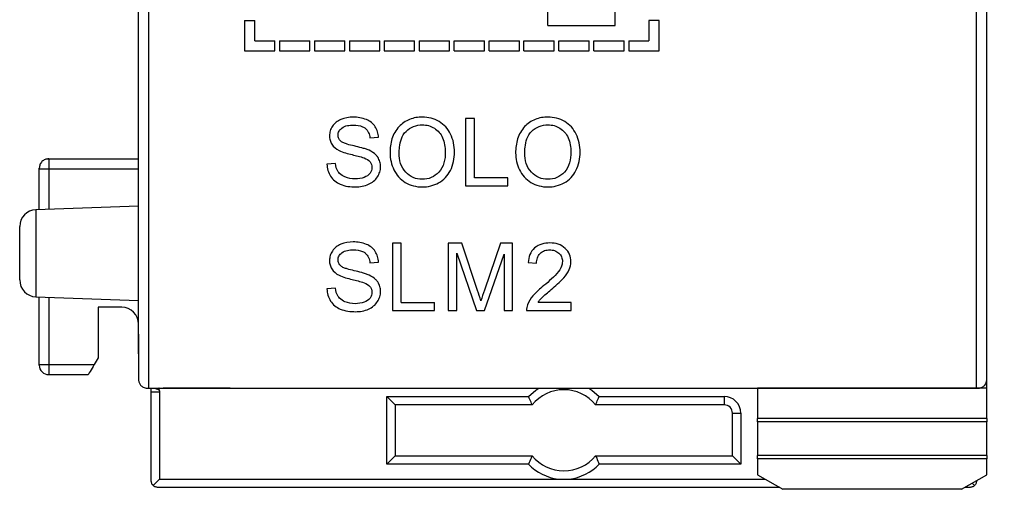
# Model space of a CAD drawing. Header units: millimetres. Extents: x 0 to 559, y 0 to 432.
# Tile 3 of 24: x 129 to 158, y 92 to 106. Entities that reach past the tile are written whole.
import ezdxf

# ---------------------------------------------------------------- set-up
doc = ezdxf.new("R2010")
doc.units = ezdxf.units.MM
doc.header["$LTSCALE"] = 2
doc.layers.add('DIMENSIONS', color=140, linetype='Continuous', lineweight=25)
doc.styles.add('SLDTEXTSTYLE0', font='TXT', dxfattribs={"width": 0.7})
doc.dimstyles.new('SLDDIMSTYLE1', dxfattribs={"dimtxt": 4.316016, "dimasz": 6.604, "dimexe": 0, "dimexo": 0.0625, "dimgap": 1.079004, "dimtad": 0, "dimtih": 1, "dimtoh": 1, "dimrnd": 1e-09, "dimzin": 4, "dimdsep": 46, "dimtxsty": 'SLDTEXTSTYLE0', "dimsah": 1, "dimcen": 0.09, "dimadec": 0, "dimazin": 1, "dimtfac": 1, "dimtofl": 0, "dimtmove": 0, "dimatfit": 3, "dimfxl": 0, "dimfrac": 2, "dimtolj": 1, "dimtzin": 12, "dimarcsym": 0})

# ---------------------------------------------------------------- blocks, each defined once
blk = doc.blocks.new('_D_1')
at = {"layer": 'DIMENSIONS'}
for p, q in [((159.013, 188.062), (179.017, 188.062)), ((172.667, 188.062), (172.667, 147.888)), ((166.254, 140.062), (164.804, 140.062)), ((164.804, 140.062), (164.804, 133.203)), ((179.079, 140.062), (180.529, 140.062)), ((180.529, 140.062), (180.529, 133.203)), ((164.804, 133.203), (166.254, 133.203)), ((180.529, 133.203), (179.079, 133.203)), ((172.667, 92.062), (172.667, 132.236)), ((159.013, 92.062), (179.017, 92.062))]:
    blk.add_line(p, q, dxfattribs=at)
for points in [[(172.667, 188.062), (171.651, 181.458), (173.683, 181.458)], [(172.667, 92.062), (173.683, 98.666), (171.651, 98.666)]]:
    blk.add_solid(points, dxfattribs=at)
at = {"layer": 'DIMENSIONS', "char_height": 4.2333, "attachment_point": 1, "style": 'SLDTEXTSTYLE0'}
for s, insert in [('96.0', (166.254, 146.485)), ('3.78', (166.254, 138.66))]:
    blk.add_mtext(s, dxfattribs=dict(at, insert=insert))

msp = doc.modelspace()

# ---------------------------------------------------------------- linework, layer by layer
for p, q in [((132.353, 95.063), (132.353, 185.066)), ((156.923, 95.063), (156.923, 185.066)), ((157.223, 95.313), (157.223, 184.816)), ((132.053, 96.079), (132.053, 182.59)), ((144.198, 105.813), (144.198, 129.613)), ((146.198, 105.813), (146.198, 129.613)), ((135.198, 105.963), (135.198, 105.063)), ((135.198, 105.963), (135.498, 105.963)), ((135.498, 105.363), (135.498, 105.963)), ((144.198, 105.813), (146.198, 105.813)), ((147.198, 105.963), (147.198, 105.363)), ((147.498, 105.963), (147.198, 105.963)), ((147.498, 105.063), (147.498, 105.963)), ((135.498, 105.363), (136.098, 105.363)), ((136.098, 105.063), (136.098, 105.363)), ((136.235, 105.363), (136.235, 105.063)), ((136.235, 105.363), (137.135, 105.363)), ((137.135, 105.063), (137.135, 105.363)), ((137.271, 105.363), (137.271, 105.063)), ((137.271, 105.363), (138.171, 105.363)), ((138.171, 105.063), (138.171, 105.363)), ((138.308, 105.363), (138.308, 105.063)), ((138.308, 105.363), (139.208, 105.363)), ((139.208, 105.063), (139.208, 105.363)), ((139.344, 105.363), (139.344, 105.063)), ((139.344, 105.363), (140.244, 105.363)), ((140.244, 105.063), (140.244, 105.363)), ((140.38, 105.363), (140.38, 105.063)), ((140.38, 105.363), (141.28, 105.363)), ((141.28, 105.063), (141.28, 105.363)), ((141.417, 105.063), (141.417, 105.363)), ((141.417, 105.363), (142.317, 105.363)), ((142.317, 105.063), (142.317, 105.363)), ((142.453, 105.063), (142.453, 105.363)), ((142.453, 105.363), (143.353, 105.363)), ((143.353, 105.063), (143.353, 105.363)), ((143.489, 105.063), (143.489, 105.363)), ((143.489, 105.363), (144.389, 105.363)), ((144.389, 105.063), (144.389, 105.363)), ((144.526, 105.063), (144.526, 105.363)), ((144.526, 105.363), (145.426, 105.363)), ((145.426, 105.063), (145.426, 105.363)), ((145.562, 105.063), (145.562, 105.363)), ((145.562, 105.363), (146.462, 105.363)), ((146.462, 105.063), (146.462, 105.363)), ((146.598, 105.363), (146.598, 105.063)), ((146.598, 105.363), (147.198, 105.363)), ((135.198, 105.063), (136.098, 105.063)), ((136.235, 105.063), (137.135, 105.063)), ((137.271, 105.063), (138.171, 105.063)), ((138.308, 105.063), (139.208, 105.063)), ((139.344, 105.063), (140.244, 105.063)), ((140.38, 105.063), (141.28, 105.063)), ((141.417, 105.063), (142.317, 105.063)), ((142.453, 105.063), (143.353, 105.063)), ((143.489, 105.063), (144.389, 105.063)), ((144.526, 105.063), (145.426, 105.063)), ((145.562, 105.063), (146.462, 105.063)), ((146.598, 105.063), (147.498, 105.063)), ((141.758, 103.063), (141.758, 101.063)), ((142.023, 103.063), (141.758, 103.063)), ((142.023, 101.299), (142.023, 103.063)), ((138.92, 102.481), (139.174, 102.5)), ((129.385, 101.859), (132.053, 101.859)), ((137.892, 101.728), (137.642, 101.706)), ((129.105, 101.562), (129.385, 101.562)), ((129.105, 100.357), (129.105, 101.562)), ((129.385, 101.562), (132.053, 101.562)), ((129.385, 101.562), (129.385, 100.367)), ((143.008, 101.299), (142.023, 101.299)), ((143.008, 101.063), (143.008, 101.299)), ((141.758, 101.063), (143.008, 101.063)), ((132.053, 100.46), (129.007, 100.354)), ((129.007, 100.354), (129.007, 97.77)), ((128.525, 99.062), (128.525, 99.854)), ((139.585, 99.363), (139.585, 97.363)), ((139.849, 99.363), (139.585, 99.363)), ((139.849, 97.599), (139.849, 99.363)), ((141.243, 99.363), (141.243, 97.363)), ((141.641, 99.363), (141.243, 99.363)), ((142.111, 97.957), (141.641, 99.363)), ((142.796, 99.363), (142.317, 97.971)), ((143.152, 99.363), (142.796, 99.363)), ((143.152, 97.363), (143.152, 99.363)), ((128.525, 98.27), (128.525, 99.062)), ((141.498, 99.066), (142.077, 97.363)), ((141.498, 97.363), (141.498, 99.066)), ((138.92, 98.781), (139.174, 98.8)), ((142.315, 97.363), (142.897, 99.037)), ((142.897, 99.037), (142.897, 97.363)), ((143.612, 98.79), (143.864, 98.764)), ((137.892, 98.028), (137.642, 98.006)), ((129.007, 97.77), (132.053, 97.664)), ((129.105, 95.762), (129.105, 97.767)), ((129.385, 97.757), (129.385, 95.762)), ((139.849, 97.599), (140.834, 97.599)), ((140.834, 97.363), (140.834, 97.599)), ((144.885, 97.599), (143.906, 97.599)), ((144.885, 97.363), (144.885, 97.599)), ((131.553, 97.459), (130.853, 97.459)), ((130.853, 97.459), (130.853, 95.959)), ((139.585, 97.363), (140.834, 97.363)), ((141.243, 97.363), (141.498, 97.363)), ((142.077, 97.363), (142.315, 97.363)), ((142.897, 97.363), (143.152, 97.363)), ((143.566, 97.363), (144.885, 97.363)), ((157.223, 97.062), (157.223, 97.062)), ((132.053, 96.662), (132.053, 95.313)), ((130.853, 95.959), (130.736, 95.762)), ((132.053, 96.079), (132.053, 95.313)), ((129.105, 95.762), (129.385, 95.762)), ((129.385, 95.762), (130.736, 95.762)), ((129.385, 95.462), (130.556, 95.462)), ((157.223, 95.062), (157.223, 95.313)), ((132.303, 95.063), (132.353, 95.063)), ((132.353, 95.063), (156.923, 95.063)), ((132.428, 94.955), (132.428, 95.063)), ((134.773, 95.057), (132.781, 95.057)), ((134.773, 95.057), (134.773, 95.063)), ((150.423, 95.063), (150.423, 95.062)), ((157.223, 95.062), (150.423, 95.062)), ((150.423, 95.062), (150.423, 94.162)), ((157.223, 95.062), (150.423, 95.062)), ((150.423, 95.062), (150.423, 95.062)), ((156.923, 95.063), (156.973, 95.063)), ((157.223, 94.162), (157.223, 95.062)), ((157.223, 95.062), (157.223, 95.062)), ((132.428, 92.317), (132.428, 94.955)), ((132.678, 94.955), (132.678, 92.367)), ((139.42, 94.816), (143.622, 94.816)), ((139.42, 92.809), (139.42, 94.816)), ((139.42, 94.816), (139.67, 94.566)), ((145.725, 94.816), (149.427, 94.816)), ((149.427, 94.816), (149.427, 94.566)), ((139.67, 94.566), (139.67, 93.059)), ((143.735, 94.566), (139.67, 94.566)), ((149.427, 94.566), (145.612, 94.566)), ((149.677, 94.316), (149.927, 94.316)), ((149.677, 93.059), (149.677, 94.316)), ((149.927, 94.316), (149.927, 92.809)), ((157.223, 94.162), (150.423, 94.162)), ((150.423, 94.062), (150.423, 94.162)), ((157.223, 94.162), (157.223, 94.062)), ((157.223, 94.062), (150.423, 94.062)), ((157.223, 94.062), (150.423, 94.062)), ((150.423, 94.062), (150.423, 94.062)), ((150.423, 94.062), (150.423, 93.062)), ((157.223, 94.062), (157.223, 94.062)), ((157.223, 93.062), (157.223, 94.062)), ((139.67, 93.059), (139.42, 92.809)), ((139.67, 93.059), (143.735, 93.059)), ((145.612, 93.059), (149.677, 93.059)), ((149.677, 93.059), (149.927, 92.809)), ((157.223, 93.062), (150.423, 93.062)), ((150.423, 92.962), (150.423, 93.062)), ((157.223, 92.962), (150.423, 92.962)), ((150.423, 92.962), (150.423, 92.495)), ((157.223, 93.062), (157.223, 92.962)), ((157.223, 92.495), (157.223, 92.962)), ((143.622, 92.809), (139.42, 92.809)), ((149.927, 92.809), (145.725, 92.809)), ((132.678, 92.367), (132.487, 92.176)), ((132.678, 92.367), (144.516, 92.367)), ((144.831, 92.367), (150.645, 92.367)), ((150.423, 92.495), (151.173, 92.062)), ((156.473, 92.062), (157.223, 92.495)), ((151.078, 92.117), (132.628, 92.117)), ((156.473, 92.062), (151.173, 92.062)), ((156.718, 92.117), (156.569, 92.117)), ((156.86, 92.176), (156.79, 92.245))]:
    msp.add_line(p, q)
at = {"flags": 128}
for points in [[(143.622, 94.816), (143.845, 95.006), (143.934, 95.063)], [(145.413, 95.063), (145.502, 95.006), (145.725, 94.816)]]:
    msp.add_lwpolyline(points, dxfattribs=at)
for centre, radius, start, end in [((129.025, 99.854), 0.5, 92, 180), ((129.025, 98.27), 0.5, 180, 268), ((127.159, 92.959), 15.766, 17.3135, 18.4846), ((131.553, 96.959), 0.5, 0, 90), ((129.385, 95.742), 0.28, 180, 270), ((144.673, 93.812), 1.204, 38.7635, 141.2365), ((149.427, 94.316), 0.5, 0, 90), ((149.427, 94.316), 0.25, 0, 90), ((144.673, 93.812), 1.204, 218.7628, 321.2372), ((144.673, 93.812), 1.454, 223.6623, 263.7766), ((144.673, 93.812), 1.454, 276.2234, 316.3377)]:
    msp.add_arc(centre, radius, start, end)
for points, knots in [([(138.055, 103.029), (138.005, 103.008), (137.909, 102.955), (137.834, 102.874), (137.804, 102.829)], [0, 0, 0, 0, 0.500321, 1, 1, 1, 1]), ([(138.083, 102.776), (138.13, 102.813), (138.25, 102.857), (138.372, 102.864), (138.433, 102.864)], [0, 0, 0, 0, 0.49844, 1, 1, 1, 1]), ([(138.433, 102.864), (138.525, 102.864), (138.651, 102.85), (138.757, 102.786), (138.781, 102.767)], [0, 0, 0, 0, 0.748888, 1, 1, 1, 1]), ([(139.075, 102.815), (139.044, 102.862), (138.966, 102.947), (138.866, 103.003), (138.814, 103.025)], [0, 0, 0, 0, 0.499715, 1, 1, 1, 1]), ([(140.473, 103.099), (140.346, 103.099), (140.087, 103.06), (139.869, 102.909), (139.782, 102.817)], [0, 0, 0, 0, 0.50045, 1, 1, 1, 1]), ([(139.99, 102.677), (140.054, 102.738), (140.206, 102.84), (140.386, 102.871), (140.474, 102.871)], [0, 0, 0, 0, 0.500011, 1, 1, 1, 1]), ([(140.972, 102.966), (140.897, 103.01), (140.734, 103.079), (140.56, 103.099), (140.473, 103.099)], [0, 0, 0, 0, 0.499889, 1, 1, 1, 1]), ([(140.474, 102.871), (140.536, 102.871), (140.662, 102.855), (140.777, 102.803), (140.83, 102.77)], [0, 0, 0, 0, 0.500067, 1, 1, 1, 1]), ([(141.31, 102.597), (141.273, 102.673), (141.178, 102.815), (141.044, 102.923), (140.972, 102.966)], [0, 0, 0, 0, 0.500045, 1, 1, 1, 1]), ([(144.2, 103.099), (144.073, 103.099), (143.814, 103.06), (143.597, 102.909), (143.509, 102.817)], [0, 0, 0, 0, 0.50045, 1, 1, 1, 1]), ([(143.717, 102.677), (143.781, 102.738), (143.933, 102.84), (144.113, 102.871), (144.201, 102.871)], [0, 0, 0, 0, 0.500011, 1, 1, 1, 1]), ([(144.699, 102.966), (144.624, 103.01), (144.462, 103.079), (144.287, 103.099), (144.2, 103.099)], [0, 0, 0, 0, 0.499889, 1, 1, 1, 1]), ([(144.201, 102.871), (144.264, 102.871), (144.389, 102.855), (144.505, 102.803), (144.557, 102.77)], [0, 0, 0, 0, 0.500067, 1, 1, 1, 1]), ([(145.038, 102.597), (145, 102.673), (144.905, 102.815), (144.771, 102.923), (144.699, 102.966)], [0, 0, 0, 0, 0.500045, 1, 1, 1, 1]), ([(137.804, 102.829), (137.777, 102.787), (137.733, 102.696), (137.718, 102.596), (137.718, 102.546)], [0, 0, 0, 0, 0.500082, 1, 1, 1, 1]), ([(137.973, 102.564), (137.973, 102.605), (137.993, 102.688), (138.051, 102.75), (138.083, 102.776)], [0, 0, 0, 0, 0.499252, 1, 1, 1, 1]), ([(138.051, 102.386), (138.026, 102.409), (137.985, 102.463), (137.973, 102.531), (137.973, 102.564)], [0, 0, 0, 0, 0.499843, 1, 1, 1, 1]), ([(138.781, 102.767), (138.823, 102.733), (138.89, 102.642), (138.914, 102.535), (138.92, 102.481)], [0, 0, 0, 0, 0.499051, 1, 1, 1, 1]), ([(139.174, 102.5), (139.171, 102.555), (139.154, 102.666), (139.106, 102.768), (139.075, 102.815)], [0, 0, 0, 0, 0.500133, 1, 1, 1, 1]), ([(139.782, 102.817), (139.734, 102.766), (139.649, 102.651), (139.539, 102.391), (139.515, 102.178), (139.515, 102.038)], [0, 0, 0, 0, 0.250288, 0.500605, 1, 1, 1, 1]), ([(139.788, 102.033), (139.788, 102.091), (139.794, 102.235), (139.837, 102.463), (139.927, 102.618), (139.99, 102.677)], [0, 0, 0, 0, 0.250714, 0.626232, 1, 1, 1, 1]), ([(140.83, 102.77), (140.883, 102.737), (140.98, 102.654), (141.046, 102.545), (141.072, 102.488)], [0, 0, 0, 0, 0.499858, 1, 1, 1, 1]), ([(141.428, 102.061), (141.428, 102.153), (141.411, 102.338), (141.351, 102.514), (141.31, 102.597)], [0, 0, 0, 0, 0.500161, 1, 1, 1, 1]), ([(143.509, 102.817), (143.461, 102.766), (143.376, 102.651), (143.266, 102.391), (143.242, 102.178), (143.242, 102.038)], [0, 0, 0, 0, 0.250288, 0.500605, 1, 1, 1, 1]), ([(143.515, 102.033), (143.515, 102.091), (143.521, 102.235), (143.564, 102.463), (143.655, 102.618), (143.717, 102.677)], [0, 0, 0, 0, 0.250714, 0.626232, 1, 1, 1, 1]), ([(144.557, 102.77), (144.61, 102.737), (144.707, 102.654), (144.773, 102.545), (144.799, 102.488)], [0, 0, 0, 0, 0.499858, 1, 1, 1, 1]), ([(145.155, 102.061), (145.155, 102.153), (145.138, 102.338), (145.078, 102.514), (145.038, 102.597)], [0, 0, 0, 0, 0.500161, 1, 1, 1, 1]), ([(137.718, 102.546), (137.718, 102.503), (137.729, 102.415), (137.765, 102.334), (137.788, 102.297)], [0, 0, 0, 0, 0.500142, 1, 1, 1, 1]), ([(138.45, 102.244), (138.38, 102.259), (138.276, 102.285), (138.143, 102.332), (138.077, 102.363), (138.051, 102.386)], [0, 0, 0, 0, 0.50031, 0.750289, 1, 1, 1, 1]), ([(138.002, 102.11), (138.062, 102.079), (138.191, 102.036), (138.322, 102.001), (138.388, 101.986)], [0, 0, 0, 0, 0.499748, 1, 1, 1, 1]), ([(138.388, 101.986), (138.448, 101.971), (138.567, 101.941), (138.687, 101.91), (138.744, 101.888)], [0, 0, 0, 0, 0.500083, 1, 1, 1, 1]), ([(138.892, 102.115), (138.857, 102.131), (138.785, 102.157), (138.637, 102.2), (138.525, 102.226), (138.45, 102.244)], [0, 0, 0, 0, 0.249969, 0.499971, 1, 1, 1, 1]), ([(139.15, 101.912), (139.135, 101.935), (139.064, 102.02), (138.968, 102.081), (138.892, 102.115)], [0, 0, 0, 0, 0.250911, 1, 1, 1, 1]), ([(139.515, 102.038), (139.515, 101.952), (139.534, 101.779), (139.592, 101.615), (139.629, 101.538)], [0, 0, 0, 0, 0.500009, 1, 1, 1, 1]), ([(139.982, 101.463), (139.912, 101.538), (139.81, 101.724), (139.788, 101.931), (139.788, 102.033)], [0, 0, 0, 0, 0.49899, 1, 1, 1, 1]), ([(141.155, 102.062), (141.155, 101.955), (141.134, 101.741), (141.033, 101.544), (140.962, 101.466)], [0, 0, 0, 0, 0.501194, 1, 1, 1, 1]), ([(141.305, 101.516), (141.348, 101.6), (141.41, 101.779), (141.428, 101.967), (141.428, 102.061)], [0, 0, 0, 0, 0.499811, 1, 1, 1, 1]), ([(143.242, 102.038), (143.242, 101.952), (143.261, 101.779), (143.319, 101.615), (143.357, 101.538)], [0, 0, 0, 0, 0.500009, 1, 1, 1, 1]), ([(143.709, 101.463), (143.639, 101.538), (143.537, 101.724), (143.515, 101.931), (143.515, 102.033)], [0, 0, 0, 0, 0.49899, 1, 1, 1, 1]), ([(144.882, 102.062), (144.882, 101.955), (144.861, 101.741), (144.76, 101.544), (144.689, 101.466)], [0, 0, 0, 0, 0.501194, 1, 1, 1, 1]), ([(145.032, 101.516), (145.075, 101.6), (145.138, 101.779), (145.155, 101.967), (145.155, 102.061)], [0, 0, 0, 0, 0.499811, 1, 1, 1, 1]), ([(129.353, 101.859), (129.357, 101.859), (129.361, 101.859), (129.365, 101.859), (129.37, 101.859), (129.375, 101.859), (129.38, 101.859), (129.381, 101.859), (129.383, 101.859), (129.385, 101.859)], [0, 0, 0, 0, 0.00001480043, 0.00001480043, 0.00001480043, 0.00002961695, 0.00002961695, 0.00002961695, 0.00003470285, 0.00003470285, 0.00003470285, 0.00003470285]), ([(129.385, 101.859), (129.385, 101.847), (129.385, 101.812), (129.385, 101.703), (129.385, 101.634), (129.385, 101.562)], [0, 0, 0, 0, 0.5, 0.5, 1, 1, 1, 1]), ([(137.642, 101.706), (137.643, 101.643), (137.662, 101.515), (137.716, 101.399), (137.751, 101.346)], [0, 0, 0, 0, 0.500087, 1, 1, 1, 1]), ([(138.924, 101.77), (138.942, 101.747), (138.97, 101.694), (138.979, 101.636), (138.979, 101.606)], [0, 0, 0, 0, 0.499872, 1, 1, 1, 1]), ([(139.234, 101.628), (139.234, 101.678), (139.221, 101.778), (139.178, 101.87), (139.15, 101.912)], [0, 0, 0, 0, 0.500163, 1, 1, 1, 1]), ([(129.105, 101.562), (129.105, 101.564), (129.105, 101.568), (129.105, 101.575), (129.105, 101.58), (129.105, 101.583), (129.105, 101.582), (129.105, 101.582)], [0, 0, 0, 0, 0.132117, 0.372442, 0.525328, 0.761723, 1, 1, 1, 1]), ([(138.175, 101.325), (138.116, 101.351), (138.041, 101.397), (137.986, 101.463), (137.973, 101.481)], [0, 0, 0, 0, 0.749023, 1, 1, 1, 1]), ([(138.979, 101.606), (138.979, 101.576), (138.969, 101.514), (138.94, 101.459), (138.922, 101.435)], [0, 0, 0, 0, 0.499925, 1, 1, 1, 1]), ([(139.142, 101.327), (139.171, 101.372), (139.218, 101.468), (139.234, 101.575), (139.234, 101.628)], [0, 0, 0, 0, 0.500149, 1, 1, 1, 1]), ([(139.629, 101.538), (139.666, 101.462), (139.761, 101.318), (139.894, 101.209), (139.966, 101.165)], [0, 0, 0, 0, 0.500031, 1, 1, 1, 1]), ([(140.47, 101.256), (140.38, 101.256), (140.195, 101.286), (140.043, 101.397), (139.982, 101.463)], [0, 0, 0, 0, 0.500212, 1, 1, 1, 1]), ([(140.962, 101.466), (140.9, 101.398), (140.747, 101.286), (140.561, 101.256), (140.47, 101.256)], [0, 0, 0, 0, 0.499736, 1, 1, 1, 1]), ([(140.957, 101.152), (141.032, 101.193), (141.169, 101.298), (141.267, 101.441), (141.305, 101.516)], [0, 0, 0, 0, 0.499854, 1, 1, 1, 1]), ([(143.357, 101.538), (143.393, 101.462), (143.488, 101.318), (143.621, 101.209), (143.693, 101.165)], [0, 0, 0, 0, 0.500031, 1, 1, 1, 1]), ([(144.197, 101.256), (144.107, 101.256), (143.922, 101.286), (143.77, 101.397), (143.709, 101.463)], [0, 0, 0, 0, 0.500212, 1, 1, 1, 1]), ([(144.689, 101.466), (144.627, 101.398), (144.474, 101.286), (144.288, 101.256), (144.197, 101.256)], [0, 0, 0, 0, 0.499736, 1, 1, 1, 1]), ([(144.684, 101.152), (144.759, 101.193), (144.897, 101.298), (144.994, 101.441), (145.032, 101.516)], [0, 0, 0, 0, 0.499854, 1, 1, 1, 1]), ([(137.751, 101.346), (137.786, 101.293), (137.871, 101.197), (137.981, 101.133), (138.039, 101.108)], [0, 0, 0, 0, 0.499899, 1, 1, 1, 1]), ([(138.879, 101.108), (138.932, 101.131), (139.032, 101.191), (139.111, 101.279), (139.142, 101.327)], [0, 0, 0, 0, 0.500226, 1, 1, 1, 1]), ([(139.966, 101.165), (140.041, 101.119), (140.206, 101.049), (140.383, 101.029), (140.471, 101.029)], [0, 0, 0, 0, 0.49981, 1, 1, 1, 1]), ([(140.471, 101.029), (140.556, 101.029), (140.725, 101.049), (140.883, 101.112), (140.957, 101.152)], [0, 0, 0, 0, 0.500027, 1, 1, 1, 1]), ([(143.693, 101.165), (143.768, 101.119), (143.933, 101.049), (144.11, 101.029), (144.199, 101.029)], [0, 0, 0, 0, 0.49981, 1, 1, 1, 1]), ([(144.199, 101.029), (144.283, 101.029), (144.452, 101.049), (144.61, 101.112), (144.684, 101.152)], [0, 0, 0, 0, 0.500027, 1, 1, 1, 1]), ([(144.26, 99.367), (144.179, 99.367), (144.016, 99.35), (143.867, 99.272), (143.806, 99.219)], [0, 0, 0, 0, 0.500877, 1, 1, 1, 1]), ([(144.714, 99.208), (144.655, 99.264), (144.507, 99.348), (144.342, 99.367), (144.26, 99.367)], [0, 0, 0, 0, 0.499069, 1, 1, 1, 1]), ([(137.804, 99.129), (137.777, 99.087), (137.733, 98.996), (137.718, 98.896), (137.718, 98.846)], [0, 0, 0, 0, 0.500082, 1, 1, 1, 1]), ([(138.055, 99.329), (138.005, 99.308), (137.909, 99.255), (137.834, 99.174), (137.804, 99.129)], [0, 0, 0, 0, 0.500321, 1, 1, 1, 1]), ([(137.973, 98.864), (137.973, 98.905), (137.993, 98.988), (138.051, 99.05), (138.083, 99.076)], [0, 0, 0, 0, 0.499252, 1, 1, 1, 1]), ([(138.083, 99.076), (138.13, 99.113), (138.25, 99.157), (138.372, 99.164), (138.433, 99.164)], [0, 0, 0, 0, 0.49844, 1, 1, 1, 1]), ([(138.433, 99.164), (138.525, 99.164), (138.651, 99.15), (138.757, 99.086), (138.781, 99.067)], [0, 0, 0, 0, 0.748888, 1, 1, 1, 1]), ([(138.781, 99.067), (138.823, 99.033), (138.89, 98.942), (138.914, 98.835), (138.92, 98.781)], [0, 0, 0, 0, 0.499051, 1, 1, 1, 1]), ([(139.075, 99.115), (139.044, 99.162), (138.966, 99.247), (138.866, 99.303), (138.814, 99.325)], [0, 0, 0, 0, 0.499715, 1, 1, 1, 1]), ([(139.174, 98.8), (139.171, 98.855), (139.154, 98.966), (139.106, 99.068), (139.075, 99.115)], [0, 0, 0, 0, 0.500133, 1, 1, 1, 1]), ([(143.806, 99.219), (143.746, 99.167), (143.651, 99.03), (143.619, 98.87), (143.612, 98.79)], [0, 0, 0, 0, 0.499021, 1, 1, 1, 1]), ([(143.864, 98.764), (143.864, 98.817), (143.876, 98.925), (143.934, 99.021), (143.971, 99.058)], [0, 0, 0, 0, 0.500952, 1, 1, 1, 1]), ([(143.971, 99.058), (144.008, 99.094), (144.098, 99.151), (144.203, 99.164), (144.254, 99.164)], [0, 0, 0, 0, 0.499226, 1, 1, 1, 1]), ([(144.254, 99.164), (144.304, 99.164), (144.403, 99.151), (144.49, 99.098), (144.525, 99.064)], [0, 0, 0, 0, 0.500595, 1, 1, 1, 1]), ([(144.525, 99.064), (144.558, 99.032), (144.613, 98.956), (144.63, 98.864), (144.63, 98.819)], [0, 0, 0, 0, 0.500031, 1, 1, 1, 1]), ([(144.882, 98.813), (144.882, 98.886), (144.856, 99.035), (144.767, 99.157), (144.714, 99.208)], [0, 0, 0, 0, 0.500095, 1, 1, 1, 1]), ([(137.718, 98.846), (137.718, 98.803), (137.729, 98.715), (137.765, 98.634), (137.788, 98.597)], [0, 0, 0, 0, 0.500142, 1, 1, 1, 1]), ([(138.051, 98.686), (138.026, 98.709), (137.985, 98.763), (137.973, 98.831), (137.973, 98.864)], [0, 0, 0, 0, 0.499843, 1, 1, 1, 1]), ([(144.63, 98.819), (144.63, 98.792), (144.617, 98.685), (144.563, 98.588), (144.516, 98.523)], [0, 0, 0, 0, 0.251099, 1, 1, 1, 1]), ([(138.45, 98.544), (138.38, 98.559), (138.276, 98.585), (138.143, 98.632), (138.077, 98.663), (138.051, 98.686)], [0, 0, 0, 0, 0.50031, 0.750289, 1, 1, 1, 1]), ([(138.892, 98.415), (138.857, 98.431), (138.785, 98.457), (138.637, 98.5), (138.525, 98.526), (138.45, 98.544)], [0, 0, 0, 0, 0.249969, 0.499971, 1, 1, 1, 1]), ([(144.516, 98.523), (144.455, 98.441), (144.309, 98.298), (144.155, 98.166), (144.076, 98.101)], [0, 0, 0, 0, 0.499745, 1, 1, 1, 1]), ([(138.002, 98.41), (138.062, 98.379), (138.191, 98.336), (138.322, 98.301), (138.388, 98.286)], [0, 0, 0, 0, 0.499748, 1, 1, 1, 1]), ([(138.388, 98.286), (138.448, 98.271), (138.567, 98.241), (138.687, 98.21), (138.744, 98.188)], [0, 0, 0, 0, 0.500083, 1, 1, 1, 1]), ([(139.15, 98.212), (139.135, 98.235), (139.064, 98.32), (138.968, 98.381), (138.892, 98.415)], [0, 0, 0, 0, 0.250911, 1, 1, 1, 1]), ([(139.234, 97.928), (139.234, 97.978), (139.221, 98.078), (139.178, 98.17), (139.15, 98.212)], [0, 0, 0, 0, 0.500163, 1, 1, 1, 1]), ([(144.292, 97.983), (144.358, 98.038), (144.488, 98.151), (144.612, 98.27), (144.67, 98.334)], [0, 0, 0, 0, 0.500071, 1, 1, 1, 1]), ([(137.642, 98.006), (137.643, 97.943), (137.662, 97.815), (137.716, 97.699), (137.751, 97.646)], [0, 0, 0, 0, 0.500087, 1, 1, 1, 1]), ([(138.979, 97.906), (138.979, 97.876), (138.969, 97.814), (138.94, 97.759), (138.922, 97.735)], [0, 0, 0, 0, 0.499925, 1, 1, 1, 1]), ([(138.924, 98.07), (138.942, 98.047), (138.97, 97.994), (138.979, 97.936), (138.979, 97.906)], [0, 0, 0, 0, 0.499872, 1, 1, 1, 1]), ([(139.142, 97.627), (139.171, 97.672), (139.218, 97.768), (139.234, 97.875), (139.234, 97.928)], [0, 0, 0, 0, 0.500149, 1, 1, 1, 1]), ([(144.009, 97.731), (144.053, 97.777), (144.148, 97.86), (144.244, 97.942), (144.292, 97.983)], [0, 0, 0, 0, 0.499944, 1, 1, 1, 1]), ([(137.751, 97.646), (137.786, 97.593), (137.871, 97.497), (137.981, 97.433), (138.039, 97.408)], [0, 0, 0, 0, 0.499899, 1, 1, 1, 1]), ([(138.175, 97.625), (138.116, 97.651), (138.041, 97.697), (137.986, 97.763), (137.973, 97.781)], [0, 0, 0, 0, 0.749023, 1, 1, 1, 1]), ([(138.879, 97.408), (138.932, 97.431), (139.032, 97.491), (139.111, 97.579), (139.142, 97.627)], [0, 0, 0, 0, 0.500226, 1, 1, 1, 1]), ([(129.105, 95.742), (129.105, 95.742), (129.105, 95.742), (129.105, 95.742), (129.105, 95.743), (129.105, 95.744), (129.105, 95.745), (129.105, 95.746), (129.105, 95.747), (129.105, 95.749), (129.105, 95.751), (129.105, 95.754), (129.105, 95.757), (129.105, 95.759), (129.105, 95.76), (129.105, 95.762)], [0.00521018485, 0.00521018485, 0.00521018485, 0.00521018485, 0.00521211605, 0.00521211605, 0.00521211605, 0.00522115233, 0.00522115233, 0.00522115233, 0.00522698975, 0.00522698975, 0.00522698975, 0.00523610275, 0.00523610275, 0.00523610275, 0.00524107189, 0.00524107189, 0.00524107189, 0.00524107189]), ([(129.385, 95.762), (129.385, 95.684), (129.385, 95.605), (129.385, 95.495), (129.385, 95.462), (129.385, 95.462)], [0, 0, 0, 0, 0.5, 0.5, 1, 1, 1, 1]), ([(130.736, 95.762), (130.691, 95.688), (130.648, 95.616), (130.579, 95.502), (130.556, 95.462), (130.556, 95.462)], [0, 0, 0, 0, 0.5, 0.5, 1, 1, 1, 1]), ([(132.053, 95.313), (132.054, 95.299), (132.056, 95.271), (132.07, 95.216), (132.1, 95.162), (132.147, 95.117), (132.191, 95.088), (132.243, 95.068), (132.284, 95.065), (132.303, 95.063)], [0, 0, 0, 0, 0.124521, 0.250193, 0.500018, 0.632568, 0.749886, 0.880134, 1, 1, 1, 1]), ([(156.973, 95.063), (157.015, 95.063), (157.054, 95.074), (157.118, 95.107), (157.144, 95.128), (157.205, 95.201), (157.223, 95.257), (157.223, 95.313)], [0, 0, 0, 0, 0.25, 0.25, 0.5, 0.5, 1, 1, 1, 1]), ([(132.532, 95.063), (132.533, 95.063), (132.545, 95.058), (132.586, 95.041), (132.63, 95.022), (132.659, 95.01)], [0, 0, 0, 0, 0.004736, 0.353018, 1, 1, 1, 1]), ([(132.664, 95.072), (132.661, 95.068), (132.654, 95.06), (132.651, 95.044), (132.652, 95.027), (132.656, 95.016), (132.659, 95.01)], [0, 0, 0, 0, 0.229334, 0.465136, 0.720846, 1, 1, 1, 1]), ([(132.659, 95.01), (132.664, 95), (132.672, 94.986), (132.678, 94.967), (132.678, 94.959), (132.678, 94.955)], [0, 0, 0, 0, 0.5821273, 0.796878, 1, 1, 1, 1]), ([(132.428, 94.955), (132.428, 94.955), (132.455, 94.955), (132.548, 94.955), (132.613, 94.955), (132.678, 94.955)], [0, 0, 0, 0, 0.5, 0.5, 1, 1, 1, 1]), ([(143.735, 94.566), (143.735, 94.566), (143.72, 94.596), (143.677, 94.69), (143.649, 94.753), (143.622, 94.816)], [0, 0, 0, 0, 0.5, 0.5, 1, 1, 1, 1]), ([(145.612, 94.566), (145.612, 94.566), (145.627, 94.596), (145.67, 94.69), (145.698, 94.753), (145.725, 94.816)], [0, 0, 0, 0, 0.5, 0.5, 1, 1, 1, 1]), ([(143.735, 93.059), (143.735, 93.059), (143.72, 93.028), (143.677, 92.935), (143.649, 92.871), (143.622, 92.809)], [0, 0, 0, 0, 0.5, 0.5, 1, 1, 1, 1]), ([(145.612, 93.059), (145.612, 93.059), (145.626, 93.028), (145.67, 92.935), (145.698, 92.871), (145.725, 92.809)], [0, 0, 0, 0, 0.5, 0.5, 1, 1, 1, 1]), ([(132.487, 92.176), (132.467, 92.196), (132.452, 92.219), (132.438, 92.255), (132.434, 92.267), (132.431, 92.286), (132.43, 92.292), (132.429, 92.301), (132.429, 92.304), (132.429, 92.309), (132.429, 92.311), (132.429, 92.314), (132.428, 92.317), (132.428, 92.317)], [0, 0, 0, 0, 0.5, 0.5, 0.75, 0.75, 0.875, 0.875, 0.9375, 0.9375, 0.96875, 0.96875, 1, 1, 1, 1]), ([(132.628, 92.117), (132.628, 92.117), (132.61, 92.119), (132.581, 92.123), (132.567, 92.127), (132.53, 92.14), (132.507, 92.155), (132.487, 92.176)], [0, 0, 0, 0, 0.25, 0.25, 0.5, 0.5, 1, 1, 1, 1]), ([(156.86, 92.176), (156.84, 92.155), (156.817, 92.14), (156.78, 92.127), (156.765, 92.123), (156.737, 92.119), (156.718, 92.117), (156.718, 92.117)], [0, 0, 0, 0, 0.5, 0.5, 0.75, 0.75, 1, 1, 1, 1]), ([(156.918, 92.317), (156.918, 92.317), (156.918, 92.314), (156.918, 92.311), (156.918, 92.309), (156.918, 92.304), (156.918, 92.301), (156.917, 92.292), (156.916, 92.286), (156.912, 92.267), (156.909, 92.255), (156.895, 92.219), (156.88, 92.196), (156.86, 92.176)], [0, 0, 0, 0, 0.03125, 0.03125, 0.0625, 0.0625, 0.125, 0.125, 0.25, 0.25, 0.5, 0.5, 1, 1, 1, 1])]:
    msp.add_open_spline(points, degree=3, knots=knots)
for points in [[(138.422, 103.098), (138.298, 103.098), (138.17, 103.077), (138.055, 103.029)], [(138.814, 103.025), (138.692, 103.077), (138.555, 103.098), (138.422, 103.098)], [(137.788, 102.297), (137.838, 102.217), (137.918, 102.154), (138.002, 102.11)], [(141.072, 102.488), (141.131, 102.356), (141.155, 102.207), (141.155, 102.062)], [(144.799, 102.488), (144.858, 102.356), (144.882, 102.207), (144.882, 102.062)], [(129.385, 101.862), (129.348, 101.858), (129.275, 101.849), (129.182, 101.785), (129.117, 101.692), (129.109, 101.619), (129.105, 101.582)], [(137.973, 101.481), (137.925, 101.553), (137.901, 101.642), (137.892, 101.728)], [(138.744, 101.888), (138.811, 101.862), (138.88, 101.826), (138.924, 101.77)], [(138.922, 101.435), (138.88, 101.378), (138.815, 101.337), (138.75, 101.312)], [(138.039, 101.108), (138.181, 101.048), (138.34, 101.029), (138.495, 101.029)], [(138.482, 101.267), (138.378, 101.267), (138.271, 101.283), (138.175, 101.325)], [(138.75, 101.312), (138.665, 101.279), (138.573, 101.267), (138.482, 101.267)], [(138.495, 101.029), (138.625, 101.029), (138.76, 101.054), (138.879, 101.108)], [(138.422, 99.398), (138.298, 99.398), (138.17, 99.377), (138.055, 99.329)], [(138.814, 99.325), (138.692, 99.377), (138.555, 99.398), (138.422, 99.398)], [(144.833, 98.578), (144.864, 98.651), (144.882, 98.733), (144.882, 98.813)], [(137.788, 98.597), (137.838, 98.517), (137.918, 98.454), (138.002, 98.41)], [(144.67, 98.334), (144.735, 98.407), (144.795, 98.487), (144.833, 98.578)], [(138.744, 98.188), (138.811, 98.162), (138.88, 98.126), (138.924, 98.07)], [(137.973, 97.781), (137.925, 97.853), (137.901, 97.942), (137.892, 98.028)], [(142.317, 97.971), (142.28, 97.865), (142.243, 97.759), (142.21, 97.651)], [(144.076, 98.101), (143.962, 98.008), (143.85, 97.911), (143.755, 97.799)], [(138.482, 97.567), (138.378, 97.567), (138.271, 97.583), (138.175, 97.625)], [(138.75, 97.612), (138.665, 97.579), (138.573, 97.567), (138.482, 97.567)], [(138.922, 97.735), (138.88, 97.678), (138.815, 97.637), (138.75, 97.612)], [(143.755, 97.799), (143.688, 97.72), (143.63, 97.631), (143.593, 97.534)], [(143.906, 97.599), (143.935, 97.646), (143.97, 97.691), (144.009, 97.731)], [(138.039, 97.408), (138.181, 97.348), (138.34, 97.329), (138.495, 97.329)], [(138.495, 97.329), (138.625, 97.329), (138.76, 97.354), (138.879, 97.408)], [(143.593, 97.534), (143.573, 97.48), (143.563, 97.421), (143.566, 97.363)], [(144.516, 92.367), (144.621, 92.362), (144.726, 92.362), (144.831, 92.367)]]:
    msp.add_open_spline(points, degree=3)

# ---------------------------------------------------------------- dimensions: what is measured, and where the dimension line sits
at = {"layer": 'DIMENSIONS'}
dim = msp.add_linear_dim(base=(172.667, 92.062), p1=(156.473, 188.062), p2=(156.473, 92.062), angle=90, dimstyle='SLDDIMSTYLE1', dxfattribs=at)
dim.commit()
dim.dimension.update_dxf_attribs({"geometry": '_D_1', "text_midpoint": (172.667, 140.062), "dimtype": 160})

doc.saveas('drawing.dxf')
